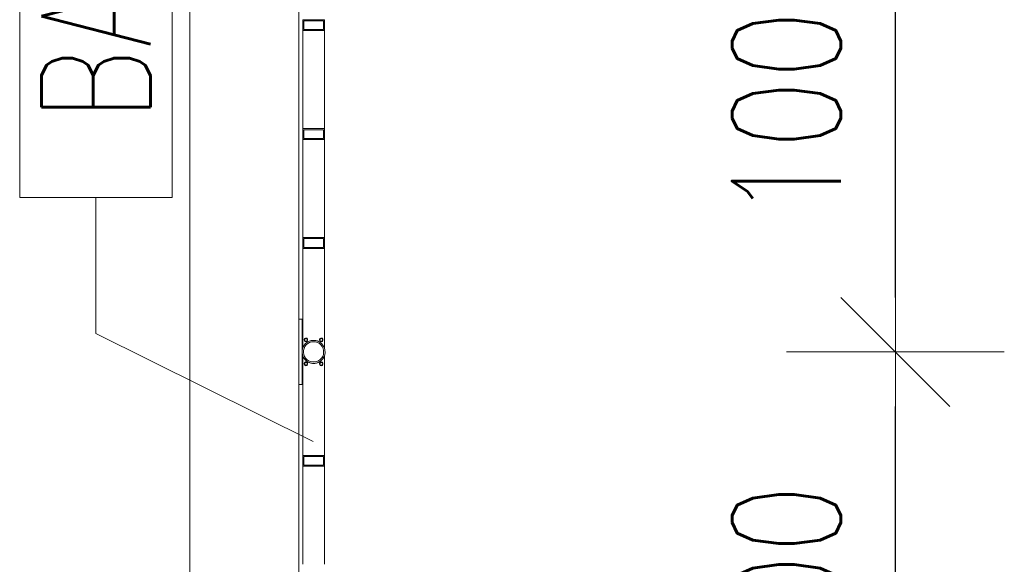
# Model space of a CAD drawing. Header units: millimetres. Extents: x 6807 to 7919, y 15387 to 15883.
# Tile 94 of 120: x 7651 to 7669, y 15704 to 15714. Entities that reach past the tile are written whole.
import ezdxf

# ---------------------------------------------------------------- set-up
doc = ezdxf.new("R2010")
doc.units = ezdxf.units.MM
doc.header["$LTSCALE"] = 10
for name, color, linetype, lineweight in [('PS_DIM', 4, 'Continuous', 13), ('PS_Pos', 1, 'Continuous', 15), ('PS_SOLID', 7, 'Continuous', 30)]:
    doc.layers.add(name, color=color, linetype=linetype, lineweight=lineweight)
doc.styles.add('simplex', font='simplex.shx', dxfattribs={"width": 0.75})
doc.dimstyles.new('1_100_PRZ', dxfattribs={"dimtxt": 2, "dimasz": 1, "dimexe": 2, "dimexo": 5, "dimgap": 1, "dimtad": 1, "dimdec": 0, "dimlfac": 100, "dimtxsty": 'simplex', "dimblk": 'dimznak', "dimcen": 2, "dimse1": 1, "dimse2": 1, "dimclrd": 256, "dimclrt": 7, "dimadec": 1, "dimazin": 0, "dimtfac": 1, "dimtdec": 0, "dimtix": 1, "dimtmove": 2, "dimatfit": 3, "dimldrblk": 'dim-grot', "dimfxl": 1, "dimarcsym": 0})

# ---------------------------------------------------------------- blocks, each defined once
blk = doc.blocks.new('dim-grot')
blk.add_hatch(color=256).paths.add_polyline_path([(0, 0), (-2, 0.5), (-2, -0.5)])
blk.add_lwpolyline([(0, 0), (-2, 0.5), (-2, -0.5), (0, 0)])
blk = doc.blocks.new('dimznak')
at = {"color": 0}
for points in [[(0, 2), (0, -2)], [(-2, 0), (2, 0)]]:
    blk.add_lwpolyline(points, dxfattribs=at)
at = {"color": 2}
blk.add_lwpolyline([(1, 1), (-1, -1)], dxfattribs=at)
blk = doc.blocks.new('*X306')
at = {"color": 1}
for p, q in [((7654.096, 15727.437, -0.807), (7651.296, 15727.437, -0.807)), ((7651.296, 15727.437, -0.807), (7651.296, 15716.994, -0.807)), ((7654.096, 15716.994, -0.807), (7654.096, 15727.437, -0.807)), ((7651.296, 15716.994, -0.807), (7654.096, 15716.994, -0.807)), ((7652.696, 15714.494, -0.807), (7652.696, 15716.994, -0.807)), ((7656.687, 15712.512, -0.807), (7652.696, 15714.494, -0.807))]:
    blk.add_line(p, q, dxfattribs=at)
at = {"color": 30, "style": 'simplex', "width": 0.75}
blk.add_text('BA.565', height=2, rotation=90, dxfattribs=at).set_placement((7653.696, 15718.394, -0.807))

msp = doc.modelspace()

# ---------------------------------------------------------------- linework, layer by layer
at = {"layer": 'PS_SOLID', "color": 253, "linetype": 'Continuous', "lineweight": 5}
for p, q in [((7654.422, 15727.447, -0.807), (7654.422, 15575.947, -0.807)), ((7656.422, 15575.947, -0.807), (7656.422, 15727.447, -0.807))]:
    msp.add_line(p, q, dxfattribs=at)
at = {"layer": 'PS_SOLID', "color": 133, "linetype": 'Continuous', "lineweight": 13}
for p, q in [((7656.874, 15714.229, -0.807), (7656.494, 15714.229, -0.807)), ((7656.494, 15714.229, -0.807), (7656.494, 15714.029, -0.807)), ((7656.514, 15714.049, -0.807), (7656.514, 15714.209, -0.807)), ((7656.514, 15714.209, -0.807), (7656.548, 15714.209, -0.807)), ((7656.548, 15714.209, -0.807), (7656.828, 15714.209, -0.807)), ((7656.828, 15714.209, -0.807), (7656.874, 15714.209, -0.807)), ((7656.894, 15714.229, -0.807), (7656.874, 15714.229, -0.807)), ((7656.874, 15714.209, -0.807), (7656.874, 15714.049, -0.807)), ((7656.894, 15714.029, -0.807), (7656.894, 15714.229, -0.807)), ((7656.494, 15714.029, -0.807), (7656.494, 15712.229, -0.807)), ((7656.494, 15714.029, -0.807), (7656.548, 15714.029, -0.807)), ((7656.874, 15714.049, -0.807), (7656.514, 15714.049, -0.807)), ((7656.548, 15714.029, -0.807), (7656.828, 15714.029, -0.807)), ((7656.828, 15714.029, -0.807), (7656.894, 15714.029, -0.807)), ((7656.894, 15712.229, -0.807), (7656.894, 15714.029, -0.807)), ((7656.874, 15712.229, -0.807), (7656.494, 15712.229, -0.807)), ((7656.494, 15712.229, -0.807), (7656.494, 15712.029, -0.807)), ((7656.514, 15712.049, -0.807), (7656.514, 15712.209, -0.807)), ((7656.514, 15712.209, -0.807), (7656.548, 15712.209, -0.807)), ((7656.548, 15712.209, -0.807), (7656.828, 15712.209, -0.807)), ((7656.828, 15712.209, -0.807), (7656.874, 15712.209, -0.807)), ((7656.894, 15712.229, -0.807), (7656.874, 15712.229, -0.807)), ((7656.874, 15712.209, -0.807), (7656.874, 15712.049, -0.807)), ((7656.894, 15712.029, -0.807), (7656.894, 15712.229, -0.807)), ((7656.494, 15712.029, -0.807), (7656.494, 15710.229, -0.807)), ((7656.494, 15712.029, -0.807), (7656.548, 15712.029, -0.807)), ((7656.874, 15712.049, -0.807), (7656.514, 15712.049, -0.807)), ((7656.548, 15712.029, -0.807), (7656.828, 15712.029, -0.807)), ((7656.828, 15712.029, -0.807), (7656.894, 15712.029, -0.807)), ((7656.894, 15710.229, -0.807), (7656.894, 15712.029, -0.807)), ((7656.874, 15710.229, -0.807), (7656.494, 15710.229, -0.807)), ((7656.494, 15710.229, -0.807), (7656.494, 15710.029, -0.807)), ((7656.514, 15710.049, -0.807), (7656.514, 15710.209, -0.807)), ((7656.514, 15710.209, -0.807), (7656.548, 15710.209, -0.807)), ((7656.548, 15710.209, -0.807), (7656.828, 15710.209, -0.807)), ((7656.828, 15710.209, -0.807), (7656.874, 15710.209, -0.807)), ((7656.894, 15710.229, -0.807), (7656.874, 15710.229, -0.807)), ((7656.874, 15710.209, -0.807), (7656.874, 15710.049, -0.807)), ((7656.894, 15710.029, -0.807), (7656.894, 15710.229, -0.807)), ((7656.494, 15710.029, -0.807), (7656.494, 15708.198, -0.807)), ((7656.494, 15710.029, -0.807), (7656.548, 15710.029, -0.807)), ((7656.874, 15710.049, -0.807), (7656.514, 15710.049, -0.807)), ((7656.548, 15710.029, -0.807), (7656.828, 15710.029, -0.807)), ((7656.828, 15710.029, -0.807), (7656.894, 15710.029, -0.807)), ((7656.894, 15708.198, -0.807), (7656.894, 15710.029, -0.807)), ((7656.482, 15708.729, -0.807), (7656.422, 15708.729, -0.807)), ((7656.422, 15708.729, -0.807), (7656.422, 15707.529, -0.807)), ((7656.482, 15708.517, -0.807), (7656.482, 15708.729, -0.807)), ((7656.422, 15708.589, -0.807), (7656.422, 15708.589, -0.807)), ((7656.494, 15708.633, -0.807), (7656.482, 15708.633, -0.807)), ((7656.482, 15708.581, -0.807), (7656.494, 15708.581, -0.807)), ((7656.482, 15708.124, -0.807), (7656.482, 15708.517, -0.807)), ((7656.422, 15708.469, -0.807), (7656.422, 15708.469, -0.807)), ((7656.494, 15708.477, -0.807), (7656.482, 15708.477, -0.807)), ((7656.482, 15708.425, -0.807), (7656.494, 15708.425, -0.807)), ((7656.524, 15708.354, -0.807), (7656.531, 15708.374, -0.807)), ((7656.524, 15708.354, -0.807), (7656.531, 15708.372, -0.807)), ((7656.531, 15708.335, -0.807), (7656.524, 15708.354, -0.807)), ((7656.531, 15708.363, -0.807), (7656.526, 15708.349, -0.807)), ((7656.526, 15708.348, -0.807), (7656.531, 15708.362, -0.807)), ((7656.531, 15708.374, -0.807), (7656.548, 15708.384, -0.807)), ((7656.531, 15708.372, -0.807), (7656.548, 15708.383, -0.807)), ((7656.548, 15708.373, -0.807), (7656.531, 15708.363, -0.807)), ((7656.531, 15708.362, -0.807), (7656.548, 15708.372, -0.807)), ((7656.548, 15708.325, -0.807), (7656.531, 15708.335, -0.807)), ((7656.548, 15708.384, -0.807), (7656.569, 15708.38, -0.807)), ((7656.548, 15708.383, -0.807), (7656.569, 15708.379, -0.807)), ((7656.569, 15708.37, -0.807), (7656.548, 15708.373, -0.807)), ((7656.548, 15708.372, -0.807), (7656.569, 15708.368, -0.807)), ((7656.569, 15708.38, -0.807), (7656.582, 15708.365, -0.807)), ((7656.569, 15708.379, -0.807), (7656.582, 15708.363, -0.807)), ((7656.582, 15708.354, -0.807), (7656.569, 15708.37, -0.807)), ((7656.569, 15708.368, -0.807), (7656.582, 15708.353, -0.807)), ((7656.582, 15708.344, -0.807), (7656.569, 15708.328, -0.807)), ((7656.582, 15708.365, -0.807), (7656.582, 15708.344, -0.807)), ((7656.651, 15708.336, -0.807), (7656.61, 15708.324, -0.807)), ((7656.63, 15708.331, -0.807), (7656.641, 15708.333, -0.807)), ((7656.694, 15708.341, -0.807), (7656.651, 15708.336, -0.807)), ((7656.662, 15708.338, -0.807), (7656.672, 15708.34, -0.807)), ((7656.672, 15708.34, -0.807), (7656.683, 15708.34, -0.807)), ((7656.736, 15708.336, -0.807), (7656.694, 15708.341, -0.807)), ((7656.704, 15708.34, -0.807), (7656.715, 15708.34, -0.807)), ((7656.715, 15708.34, -0.807), (7656.726, 15708.338, -0.807)), ((7656.777, 15708.324, -0.807), (7656.736, 15708.336, -0.807)), ((7656.747, 15708.333, -0.807), (7656.757, 15708.331, -0.807)), ((7656.804, 15708.354, -0.807), (7656.811, 15708.374, -0.807)), ((7656.804, 15708.354, -0.807), (7656.811, 15708.372, -0.807)), ((7656.811, 15708.335, -0.807), (7656.804, 15708.354, -0.807)), ((7656.811, 15708.363, -0.807), (7656.806, 15708.349, -0.807)), ((7656.806, 15708.348, -0.807), (7656.811, 15708.362, -0.807)), ((7656.811, 15708.374, -0.807), (7656.828, 15708.384, -0.807)), ((7656.811, 15708.372, -0.807), (7656.828, 15708.383, -0.807)), ((7656.828, 15708.373, -0.807), (7656.811, 15708.363, -0.807)), ((7656.811, 15708.362, -0.807), (7656.828, 15708.372, -0.807)), ((7656.828, 15708.325, -0.807), (7656.811, 15708.335, -0.807)), ((7656.828, 15708.384, -0.807), (7656.849, 15708.38, -0.807)), ((7656.828, 15708.383, -0.807), (7656.849, 15708.379, -0.807)), ((7656.849, 15708.37, -0.807), (7656.828, 15708.373, -0.807)), ((7656.828, 15708.372, -0.807), (7656.849, 15708.368, -0.807)), ((7656.849, 15708.38, -0.807), (7656.862, 15708.365, -0.807)), ((7656.849, 15708.379, -0.807), (7656.862, 15708.363, -0.807)), ((7656.862, 15708.354, -0.807), (7656.849, 15708.37, -0.807)), ((7656.849, 15708.368, -0.807), (7656.862, 15708.353, -0.807)), ((7656.862, 15708.344, -0.807), (7656.849, 15708.328, -0.807)), ((7656.862, 15708.365, -0.807), (7656.862, 15708.344, -0.807)), ((7656.484, 15708.161, -0.807), (7656.482, 15708.118, -0.807)), ((7656.495, 15708.202, -0.807), (7656.484, 15708.161, -0.807)), ((7656.514, 15708.241, -0.807), (7656.495, 15708.202, -0.807)), ((7656.5, 15708.212, -0.807), (7656.503, 15708.222, -0.807)), ((7656.503, 15708.222, -0.807), (7656.509, 15708.231, -0.807)), ((7656.508, 15708.119, -0.807), (7656.51, 15708.157, -0.807)), ((7656.51, 15708.157, -0.807), (7656.519, 15708.193, -0.807)), ((7656.54, 15708.275, -0.807), (7656.514, 15708.241, -0.807)), ((7656.519, 15708.193, -0.807), (7656.536, 15708.227, -0.807)), ((7656.52, 15708.249, -0.807), (7656.526, 15708.259, -0.807)), ((7656.526, 15708.259, -0.807), (7656.533, 15708.266, -0.807)), ((7656.536, 15708.227, -0.807), (7656.559, 15708.257, -0.807)), ((7656.572, 15708.303, -0.807), (7656.54, 15708.275, -0.807)), ((7656.569, 15708.328, -0.807), (7656.548, 15708.325, -0.807)), ((7656.548, 15708.282, -0.807), (7656.555, 15708.29, -0.807)), ((7656.555, 15708.29, -0.807), (7656.564, 15708.296, -0.807)), ((7656.559, 15708.257, -0.807), (7656.587, 15708.282, -0.807)), ((7656.61, 15708.324, -0.807), (7656.572, 15708.303, -0.807)), ((7656.582, 15708.308, -0.807), (7656.591, 15708.314, -0.807)), ((7656.587, 15708.282, -0.807), (7656.62, 15708.3, -0.807)), ((7656.591, 15708.314, -0.807), (7656.601, 15708.318, -0.807)), ((7656.62, 15708.327, -0.807), (7656.63, 15708.331, -0.807)), ((7656.62, 15708.3, -0.807), (7656.656, 15708.311, -0.807)), ((7656.656, 15708.311, -0.807), (7656.694, 15708.315, -0.807)), ((7656.694, 15708.315, -0.807), (7656.731, 15708.311, -0.807)), ((7656.731, 15708.311, -0.807), (7656.767, 15708.3, -0.807)), ((7656.757, 15708.331, -0.807), (7656.767, 15708.327, -0.807)), ((7656.767, 15708.3, -0.807), (7656.8, 15708.282, -0.807)), ((7656.815, 15708.303, -0.807), (7656.777, 15708.324, -0.807)), ((7656.787, 15708.318, -0.807), (7656.796, 15708.314, -0.807)), ((7656.796, 15708.314, -0.807), (7656.805, 15708.308, -0.807)), ((7656.8, 15708.282, -0.807), (7656.828, 15708.257, -0.807)), ((7656.847, 15708.275, -0.807), (7656.815, 15708.303, -0.807)), ((7656.823, 15708.296, -0.807), (7656.832, 15708.29, -0.807)), ((7656.849, 15708.328, -0.807), (7656.828, 15708.325, -0.807)), ((7656.828, 15708.257, -0.807), (7656.851, 15708.227, -0.807)), ((7656.832, 15708.29, -0.807), (7656.839, 15708.282, -0.807)), ((7656.873, 15708.241, -0.807), (7656.847, 15708.275, -0.807)), ((7656.851, 15708.227, -0.807), (7656.868, 15708.193, -0.807)), ((7656.854, 15708.266, -0.807), (7656.861, 15708.259, -0.807)), ((7656.861, 15708.259, -0.807), (7656.867, 15708.249, -0.807)), ((7656.868, 15708.193, -0.807), (7656.877, 15708.157, -0.807)), ((7656.892, 15708.202, -0.807), (7656.873, 15708.241, -0.807)), ((7656.877, 15708.157, -0.807), (7656.879, 15708.119, -0.807)), ((7656.878, 15708.231, -0.807), (7656.884, 15708.222, -0.807)), ((7656.884, 15708.222, -0.807), (7656.888, 15708.212, -0.807)), ((7656.903, 15708.161, -0.807), (7656.892, 15708.202, -0.807)), ((7656.905, 15708.118, -0.807), (7656.903, 15708.161, -0.807)), ((7656.482, 15708.118, -0.807), (7656.488, 15708.076, -0.807)), ((7656.482, 15707.717, -0.807), (7656.482, 15708.116, -0.807)), ((7656.488, 15708.076, -0.807), (7656.503, 15708.035, -0.807)), ((7656.495, 15708.055, -0.807), (7656.494, 15708.06, -0.807)), ((7656.494, 15708.06, -0.807), (7656.494, 15706.229, -0.807)), ((7656.5, 15708.046, -0.807), (7656.495, 15708.055, -0.807)), ((7656.503, 15708.035, -0.807), (7656.526, 15707.999, -0.807)), ((7656.514, 15708.082, -0.807), (7656.508, 15708.119, -0.807)), ((7656.514, 15708.017, -0.807), (7656.509, 15708.026, -0.807)), ((7656.527, 15708.047, -0.807), (7656.514, 15708.082, -0.807)), ((7656.52, 15708.008, -0.807), (7656.514, 15708.017, -0.807)), ((7656.526, 15707.999, -0.807), (7656.555, 15707.968, -0.807)), ((7656.547, 15708.015, -0.807), (7656.527, 15708.047, -0.807)), ((7656.54, 15707.983, -0.807), (7656.533, 15707.991, -0.807)), ((7656.548, 15707.976, -0.807), (7656.54, 15707.983, -0.807)), ((7656.572, 15707.988, -0.807), (7656.547, 15708.015, -0.807)), ((7656.603, 15707.966, -0.807), (7656.572, 15707.988, -0.807)), ((7656.815, 15707.988, -0.807), (7656.784, 15707.966, -0.807)), ((7656.841, 15708.015, -0.807), (7656.815, 15707.988, -0.807)), ((7656.832, 15707.968, -0.807), (7656.861, 15707.999, -0.807)), ((7656.847, 15707.983, -0.807), (7656.839, 15707.976, -0.807)), ((7656.861, 15708.047, -0.807), (7656.841, 15708.015, -0.807)), ((7656.854, 15707.991, -0.807), (7656.847, 15707.983, -0.807)), ((7656.874, 15708.082, -0.807), (7656.861, 15708.047, -0.807)), ((7656.861, 15707.999, -0.807), (7656.884, 15708.035, -0.807)), ((7656.873, 15708.017, -0.807), (7656.867, 15708.008, -0.807)), ((7656.878, 15708.026, -0.807), (7656.873, 15708.017, -0.807)), ((7656.879, 15708.119, -0.807), (7656.874, 15708.082, -0.807)), ((7656.884, 15708.035, -0.807), (7656.899, 15708.076, -0.807)), ((7656.892, 15708.055, -0.807), (7656.888, 15708.046, -0.807)), ((7656.894, 15708.06, -0.807), (7656.892, 15708.055, -0.807)), ((7656.894, 15706.229, -0.807), (7656.894, 15708.06, -0.807)), ((7656.899, 15708.076, -0.807), (7656.905, 15708.118, -0.807)), ((7656.494, 15707.833, -0.807), (7656.482, 15707.833, -0.807)), ((7656.524, 15707.915, -0.807), (7656.531, 15707.934, -0.807)), ((7656.524, 15707.915, -0.807), (7656.531, 15707.933, -0.807)), ((7656.531, 15707.896, -0.807), (7656.524, 15707.915, -0.807)), ((7656.531, 15707.924, -0.807), (7656.526, 15707.91, -0.807)), ((7656.526, 15707.909, -0.807), (7656.531, 15707.923, -0.807)), ((7656.531, 15707.934, -0.807), (7656.548, 15707.945, -0.807)), ((7656.531, 15707.933, -0.807), (7656.548, 15707.943, -0.807)), ((7656.548, 15707.934, -0.807), (7656.531, 15707.924, -0.807)), ((7656.531, 15707.923, -0.807), (7656.548, 15707.933, -0.807)), ((7656.548, 15707.886, -0.807), (7656.531, 15707.896, -0.807)), ((7656.548, 15707.945, -0.807), (7656.569, 15707.941, -0.807)), ((7656.548, 15707.943, -0.807), (7656.569, 15707.94, -0.807)), ((7656.569, 15707.93, -0.807), (7656.548, 15707.934, -0.807)), ((7656.548, 15707.933, -0.807), (7656.569, 15707.929, -0.807)), ((7656.569, 15707.889, -0.807), (7656.548, 15707.886, -0.807)), ((7656.555, 15707.968, -0.807), (7656.591, 15707.943, -0.807)), ((7656.572, 15707.955, -0.807), (7656.564, 15707.962, -0.807)), ((7656.569, 15707.941, -0.807), (7656.582, 15707.925, -0.807)), ((7656.569, 15707.94, -0.807), (7656.582, 15707.924, -0.807)), ((7656.582, 15707.915, -0.807), (7656.569, 15707.93, -0.807)), ((7656.569, 15707.929, -0.807), (7656.582, 15707.914, -0.807)), ((7656.582, 15707.905, -0.807), (7656.569, 15707.889, -0.807)), ((7656.582, 15707.95, -0.807), (7656.572, 15707.955, -0.807)), ((7656.582, 15707.925, -0.807), (7656.582, 15707.905, -0.807)), ((7656.591, 15707.943, -0.807), (7656.63, 15707.927, -0.807)), ((7656.61, 15707.934, -0.807), (7656.601, 15707.939, -0.807)), ((7656.638, 15707.951, -0.807), (7656.603, 15707.966, -0.807)), ((7656.62, 15707.931, -0.807), (7656.61, 15707.934, -0.807)), ((7656.63, 15707.927, -0.807), (7656.672, 15707.918, -0.807)), ((7656.675, 15707.944, -0.807), (7656.638, 15707.951, -0.807)), ((7656.651, 15707.921, -0.807), (7656.641, 15707.924, -0.807)), ((7656.662, 15707.92, -0.807), (7656.651, 15707.921, -0.807)), ((7656.672, 15707.918, -0.807), (7656.715, 15707.918, -0.807)), ((7656.712, 15707.944, -0.807), (7656.675, 15707.944, -0.807)), ((7656.694, 15707.917, -0.807), (7656.683, 15707.918, -0.807)), ((7656.704, 15707.918, -0.807), (7656.694, 15707.917, -0.807)), ((7656.749, 15707.951, -0.807), (7656.712, 15707.944, -0.807)), ((7656.715, 15707.918, -0.807), (7656.757, 15707.927, -0.807)), ((7656.736, 15707.921, -0.807), (7656.726, 15707.92, -0.807)), ((7656.747, 15707.924, -0.807), (7656.736, 15707.921, -0.807)), ((7656.784, 15707.966, -0.807), (7656.749, 15707.951, -0.807)), ((7656.757, 15707.927, -0.807), (7656.796, 15707.943, -0.807)), ((7656.777, 15707.934, -0.807), (7656.767, 15707.931, -0.807)), ((7656.787, 15707.939, -0.807), (7656.777, 15707.934, -0.807)), ((7656.796, 15707.943, -0.807), (7656.832, 15707.968, -0.807)), ((7656.804, 15707.915, -0.807), (7656.811, 15707.934, -0.807)), ((7656.804, 15707.915, -0.807), (7656.811, 15707.933, -0.807)), ((7656.811, 15707.896, -0.807), (7656.804, 15707.915, -0.807)), ((7656.815, 15707.955, -0.807), (7656.805, 15707.95, -0.807)), ((7656.811, 15707.924, -0.807), (7656.806, 15707.91, -0.807)), ((7656.806, 15707.909, -0.807), (7656.811, 15707.923, -0.807)), ((7656.811, 15707.934, -0.807), (7656.828, 15707.945, -0.807)), ((7656.811, 15707.933, -0.807), (7656.828, 15707.943, -0.807)), ((7656.828, 15707.934, -0.807), (7656.811, 15707.924, -0.807)), ((7656.811, 15707.923, -0.807), (7656.828, 15707.933, -0.807)), ((7656.828, 15707.886, -0.807), (7656.811, 15707.896, -0.807)), ((7656.823, 15707.962, -0.807), (7656.815, 15707.955, -0.807)), ((7656.828, 15707.945, -0.807), (7656.849, 15707.941, -0.807)), ((7656.828, 15707.943, -0.807), (7656.849, 15707.94, -0.807)), ((7656.849, 15707.93, -0.807), (7656.828, 15707.934, -0.807)), ((7656.828, 15707.933, -0.807), (7656.849, 15707.929, -0.807)), ((7656.849, 15707.889, -0.807), (7656.828, 15707.886, -0.807)), ((7656.849, 15707.941, -0.807), (7656.862, 15707.925, -0.807)), ((7656.849, 15707.94, -0.807), (7656.862, 15707.924, -0.807)), ((7656.862, 15707.915, -0.807), (7656.849, 15707.93, -0.807)), ((7656.849, 15707.929, -0.807), (7656.862, 15707.914, -0.807)), ((7656.862, 15707.905, -0.807), (7656.849, 15707.889, -0.807)), ((7656.862, 15707.925, -0.807), (7656.862, 15707.905, -0.807)), ((7656.422, 15707.789, -0.807), (7656.422, 15707.789, -0.807)), ((7656.422, 15707.669, -0.807), (7656.422, 15707.669, -0.807)), ((7656.482, 15707.781, -0.807), (7656.494, 15707.781, -0.807)), ((7656.482, 15707.529, -0.807), (7656.482, 15707.717, -0.807)), ((7656.494, 15707.677, -0.807), (7656.482, 15707.677, -0.807)), ((7656.482, 15707.625, -0.807), (7656.494, 15707.625, -0.807)), ((7656.422, 15707.529, -0.807), (7656.482, 15707.529, -0.807)), ((7656.874, 15706.229, -0.807), (7656.494, 15706.229, -0.807)), ((7656.494, 15706.229, -0.807), (7656.494, 15706.029, -0.807)), ((7656.514, 15706.049, -0.807), (7656.514, 15706.209, -0.807)), ((7656.514, 15706.209, -0.807), (7656.548, 15706.209, -0.807)), ((7656.548, 15706.209, -0.807), (7656.828, 15706.209, -0.807)), ((7656.828, 15706.209, -0.807), (7656.874, 15706.209, -0.807)), ((7656.894, 15706.229, -0.807), (7656.874, 15706.229, -0.807)), ((7656.874, 15706.209, -0.807), (7656.874, 15706.049, -0.807)), ((7656.894, 15706.029, -0.807), (7656.894, 15706.229, -0.807)), ((7656.494, 15706.029, -0.807), (7656.548, 15706.029, -0.807)), ((7656.494, 15706.029, -0.807), (7656.494, 15704.229, -0.807)), ((7656.874, 15706.049, -0.807), (7656.514, 15706.049, -0.807)), ((7656.548, 15706.029, -0.807), (7656.828, 15706.029, -0.807)), ((7656.828, 15706.029, -0.807), (7656.894, 15706.029, -0.807)), ((7656.894, 15704.229, -0.807), (7656.894, 15706.029, -0.807))]:
    msp.add_line(p, q, dxfattribs=at)
for centre in [(7656.554, 15708.353, -0.807), (7656.554, 15708.343, -0.807), (7656.834, 15708.353, -0.807), (7656.834, 15708.343, -0.807), (7656.554, 15707.914, -0.807), (7656.554, 15707.903, -0.807), (7656.834, 15707.914, -0.807), (7656.834, 15707.903, -0.807)]:
    msp.add_circle(centre, 0.03, dxfattribs=at)

# ---------------------------------------------------------------- block references
at = {"layer": 'PS_Pos'}
msp.add_blockref('*X306', (0, -6.028), dxfattribs=at)

# ---------------------------------------------------------------- dimensions: what is measured, and where the dimension line sits
at = {"layer": 'PS_DIM'}
for base, p1, p2 in [((7667.38, 15718.129), (7656.422, 15708.129, -0.807), (7656.422, 15718.129, -0.807)), ((7667.37981, 15708.12884), (7656.72022, 15698.13383, -0.80718), (7656.42215, 15708.12884, -0.80718))]:
    msp.add_linear_dim(base=base, p1=p1, p2=p2, angle=90, dimstyle='1_100_PRZ', dxfattribs=at).render()

doc.saveas('drawing.dxf')
